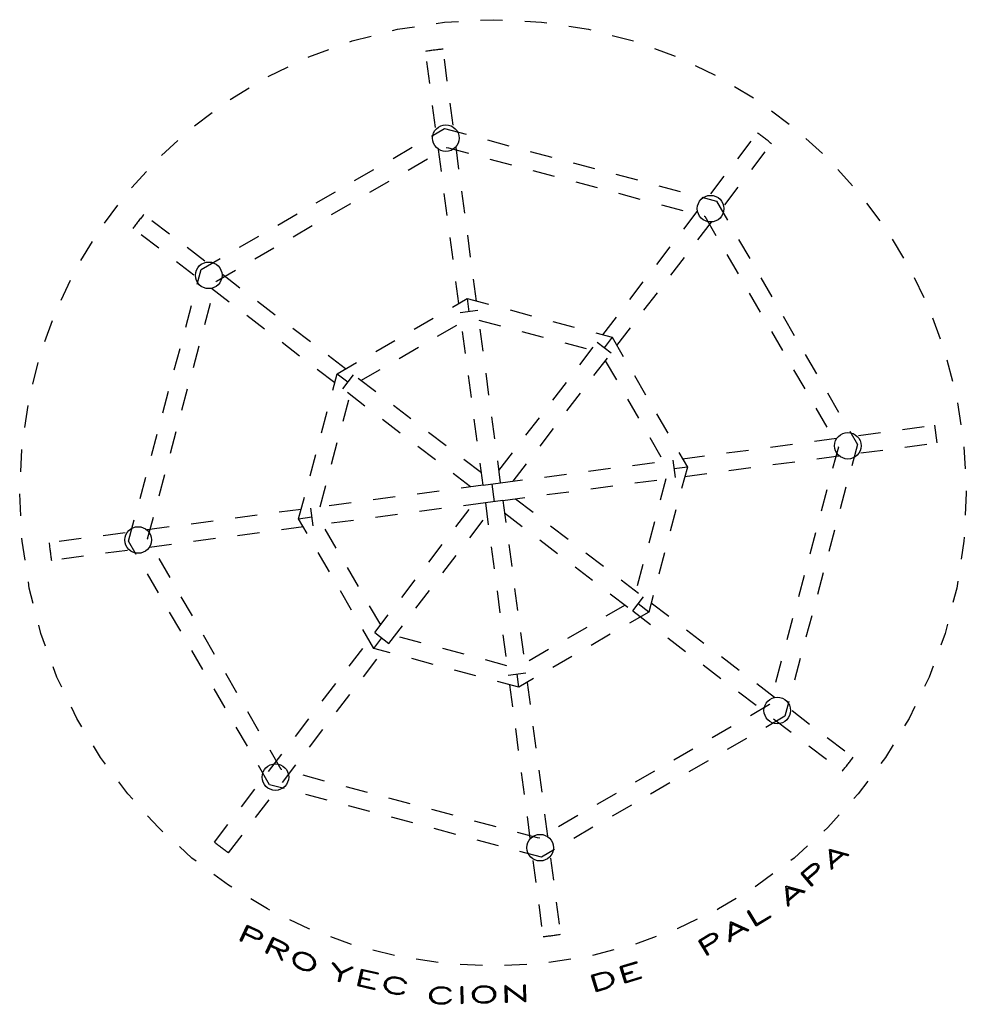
# Model space of a CAD drawing. Extents: x 768.09 to 772.36, y 284.31 to 288.75.
import ezdxf

# ---------------------------------------------------------------- set-up
doc = ezdxf.new("R2010")
doc.units = 0
doc.header["$LTSCALE"] = 0.1
doc.header["$MEASUREMENT"] = 0
doc.linetypes.add('OCULTA', pattern=[1.4, 0.7, -0.7])
for name, color, linetype in [('ESTRUCT', 5, 'CONTINUOUS'), ('PALAPA', 1, 'OCULTA'), ('TXT2', 2, 'CONTINUOUS')]:
    doc.layers.add(name, color=color, linetype=linetype)
doc.styles.add('E15', font='ROMAND', dxfattribs={"width": 2, "height": 1.5})

msp = doc.modelspace()

# ---------------------------------------------------------------- linework, layer by layer
at = {"layer": 'ESTRUCT'}
for centre in [(770.012, 288.2161), (771.206, 287.8977), (768.9425, 287.597), (771.8251, 286.8282), (768.624, 286.403), (771.5066, 285.6341), (769.2431, 285.3335), (770.4371, 285.015)]:
    msp.add_circle(centre, 0.06, dxfattribs=at)
at = {"layer": 'PALAPA'}
for p, q in [((770.0707, 287.4705), (769.9197, 288.607)), ((770.15, 287.481), (769.999, 288.6175)), ((770.7202, 287.3289), (771.4171, 288.2393)), ((770.7838, 287.2803), (771.4807, 288.1906)), ((769.5599, 287.1748), (768.6495, 287.8717)), ((769.5112, 287.1113), (768.6009, 287.8082)), ((770.1081, 287.4922), (770.116, 287.4328)), ((770.1557, 287.4381), (770.0764, 287.4275)), ((770.1796, 286.65), (770.0764, 287.4275)), ((770.2589, 286.6605), (770.1557, 287.4381)), ((770.2515, 286.7166), (770.6939, 287.2945)), ((770.7574, 287.2459), (770.6939, 287.2945)), ((770.7621, 287.3177), (770.7257, 287.2702)), ((770.315, 286.6679), (770.7574, 287.2459)), ((769.5224, 287.1531), (769.5699, 287.1167)), ((769.5943, 287.1485), (769.5456, 287.0849)), ((770.1722, 286.706), (769.5943, 287.1485)), ((770.1236, 286.6425), (769.5456, 287.0849)), ((771.0794, 286.7695), (772.216, 286.9204)), ((772.216, 286.9204), (772.2265, 286.8411)), ((771.09, 286.6902), (772.2265, 286.8411)), ((770.2589, 286.6605), (771.0365, 286.7638)), ((771.0471, 286.6845), (771.0365, 286.7638)), ((771.1011, 286.732), (771.0418, 286.7241)), ((770.2695, 286.5812), (771.0471, 286.6845)), ((770.1796, 286.65), (769.4021, 286.5467)), ((770.1796, 286.65), (770.2589, 286.6605)), ((770.2193, 286.6552), (770.2298, 286.5759)), ((770.3256, 286.5886), (770.9035, 286.1462)), ((769.3591, 286.541), (768.2226, 286.39)), ((769.4021, 286.5467), (769.4126, 286.4674)), ((770.1902, 286.5707), (769.4126, 286.4674)), ((769.6917, 285.9853), (770.1341, 286.5632)), ((770.2695, 286.5812), (770.1902, 286.5707)), ((770.1902, 286.5707), (770.2934, 285.7931)), ((770.2695, 286.5812), (770.3728, 285.8036)), ((769.348, 286.4992), (769.4073, 286.507)), ((769.7552, 285.9366), (770.1976, 286.5146)), ((770.2769, 286.5251), (770.8549, 286.0827)), ((769.3697, 286.4617), (768.2332, 286.3107)), ((770.8549, 286.0827), (770.9035, 286.1462)), ((770.9267, 286.0781), (770.8792, 286.1145)), ((770.9379, 286.1199), (771.8482, 285.423)), ((770.8549, 286.0827), (771.7996, 285.3595)), ((769.6871, 285.9134), (769.7234, 285.961)), ((769.6917, 285.9853), (769.7552, 285.9366)), ((768.9685, 285.0405), (769.6654, 285.9509)), ((769.032, 284.9919), (769.7289, 285.9023)), ((770.2934, 285.7931), (770.3728, 285.8036)), ((770.341, 285.739), (770.3331, 285.7983)), ((770.2991, 285.7502), (770.4501, 284.6136)), ((770.3785, 285.7607), (770.5294, 284.6242))]:
    msp.add_line(p, q, dxfattribs=at)
for points in [[(769.2168, 285.2991), (768.5811, 286.3973), (768.9081, 287.6233), (770.0063, 288.259), (771.2323, 287.932), (771.868, 286.8339), (771.541, 285.6078), (770.4428, 284.9721)], [(769.2694, 285.3679), (768.6669, 286.4087), (768.9769, 287.5707), (770.0177, 288.1732), (771.1797, 287.8633), (771.7822, 286.8225), (771.4723, 285.6605), (770.4314, 285.058)], [(769.6871, 285.9134), (769.348, 286.4992), (769.5224, 287.1531), (770.1081, 287.4922), (770.7621, 287.3177), (771.1011, 286.732), (770.9267, 286.0781), (770.341, 285.739)]]:
    msp.add_lwpolyline(points, close=True, dxfattribs=at)
for points in [[(769.6286, 287.1221), (770.0821, 287.3846)], [(770.1614, 287.3952), (770.6676, 287.2601)], [(770.7311, 287.2115), (770.9936, 286.7581)], [(769.445, 286.5524), (769.58, 287.0586)], [(771.0041, 286.6788), (770.8691, 286.1725)], [(769.718, 286.0197), (769.4555, 286.4731)], [(770.8205, 286.109), (770.3671, 285.8465)], [(770.2877, 285.836), (769.7815, 285.971)]]:
    msp.add_lwpolyline(points, dxfattribs=at)
msp.add_circle((770.2246, 286.6156), 2.1346, dxfattribs=at)
for start, end in [(96.4278, 98.7032), (51.4278, 53.7032), (141.4278, 143.7032), (186.4278, 188.7032), (321.4278, 323.7032), (231.4278, 233.7032), (276.4278, 278.7032)]:
    msp.add_arc((770.2246, 286.6156), 2.0146, start, end, dxfattribs=at)

# ---------------------------------------------------------------- texts
at = {"layer": 'TXT2', "style": 'E15', "width": 2}
for s, rotation, p in [('APA', 40.2797, (771.5447, 284.7421)), ('PAL', 31.05, (771.1692, 284.5172)), ('PRO', 334.7829, (769.0607, 284.6076)), ('YEC', 347.326, (769.4709, 284.425)), ('DE', 16.7977, (770.6666, 284.3588)), ('CION', 1.41, (769.9216, 284.3088))]:
    msp.add_text(s, height=0.075, rotation=rotation, dxfattribs=at).set_placement(p)

doc.saveas('drawing.dxf')
